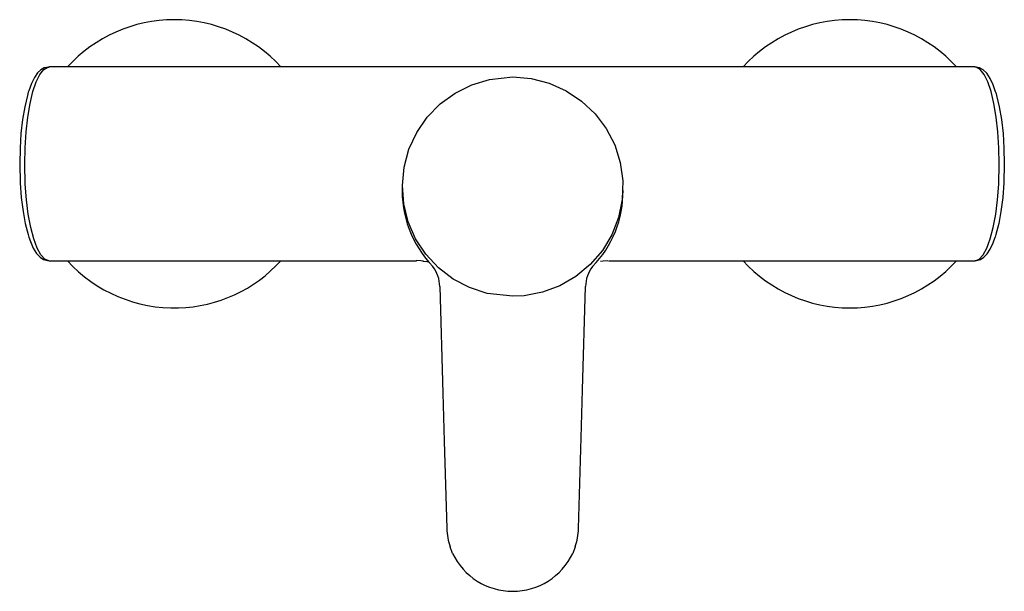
# Model space of a CAD drawing. Header units: millimetres. Extents: x 3993.165 to 3993.383, y 1885.738 to 1885.865.
import ezdxf

# ---------------------------------------------------------------- set-up
doc = ezdxf.new("R2010")
doc.units = ezdxf.units.MM
doc.layers.add('SANINDUSA', color=3, linetype='Continuous')

msp = doc.modelspace()

# ---------------------------------------------------------------- linework, layer by layer
at = {"layer": 'SANINDUSA'}
for p, q in [((3993.376673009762, 1885.854421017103), (3993.17109592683, 1885.854421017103)), ((3993.171095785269, 1885.811421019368), (3993.252656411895, 1885.811421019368)), ((3993.295287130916, 1885.811421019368), (3993.376672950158, 1885.811421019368)), ((3993.260699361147, 1885.746446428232), (3993.260135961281, 1885.74788218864)), ((3993.287932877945, 1885.74788218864), (3993.28736947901, 1885.746446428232))]:
    msp.add_line(p, q, dxfattribs=at)
at = {"layer": 'SANINDUSA', "flags": 128}
for points in [[(3993.171133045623, 1885.811450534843), (3993.17103830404, 1885.81142226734), (3993.170146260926, 1885.811757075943), (3993.169256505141, 1885.812710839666), (3993.16844354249, 1885.814203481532), (3993.167683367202, 1885.816277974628), (3993.16703915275, 1885.818760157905), (3993.166492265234, 1885.821721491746), (3993.166089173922, 1885.824913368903), (3993.165818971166, 1885.82842768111), (3993.165699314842, 1885.832921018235), (3993.165774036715, 1885.83647931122), (3993.166004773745, 1885.840037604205), (3993.16637198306, 1885.843297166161), (3993.166885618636, 1885.846351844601), (3993.167501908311, 1885.848945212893), (3993.168238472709, 1885.851151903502), (3993.169034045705, 1885.852786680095), (3993.169912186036, 1885.853896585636), (3993.170799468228, 1885.854388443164), (3993.171134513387, 1885.854347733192)], [(3993.17109592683, 1885.854421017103), (3993.170948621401, 1885.854415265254), (3993.1700464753, 1885.85421553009), (3993.169260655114, 1885.853770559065), (3993.168545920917, 1885.853089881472), (3993.167854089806, 1885.852109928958), (3993.167170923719, 1885.850745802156), (3993.166577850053, 1885.849136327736), (3993.166492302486, 1885.848832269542)], [(3993.376634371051, 1885.811450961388), (3993.376730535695, 1885.81142226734), (3993.377622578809, 1885.811757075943), (3993.378512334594, 1885.812710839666), (3993.379325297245, 1885.814203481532), (3993.380085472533, 1885.816277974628), (3993.380729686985, 1885.818760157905), (3993.381276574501, 1885.821721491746), (3993.381679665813, 1885.824913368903), (3993.381949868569, 1885.82842768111), (3993.382069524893, 1885.832921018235), (3993.38199480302, 1885.83647931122), (3993.38176406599, 1885.840037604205), (3993.381396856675, 1885.843297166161), (3993.380883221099, 1885.846351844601), (3993.380266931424, 1885.848945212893), (3993.379530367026, 1885.851151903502), (3993.37873479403, 1885.852786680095), (3993.377856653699, 1885.853896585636), (3993.376969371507, 1885.854388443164), (3993.376635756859, 1885.854347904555)], [(3993.381308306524, 1885.848744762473), (3993.381271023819, 1885.84888177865), (3993.380704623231, 1885.850489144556), (3993.380048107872, 1885.851877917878), (3993.379277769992, 1885.853024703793), (3993.378510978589, 1885.853768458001), (3993.37770074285, 1885.854223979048), (3993.376833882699, 1885.854414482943), (3993.376673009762, 1885.854421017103)], [(3993.274034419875, 1885.803511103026), (3993.268399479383, 1885.804163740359), (3993.264478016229, 1885.805442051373), (3993.260825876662, 1885.807351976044), (3993.257551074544, 1885.809847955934), (3993.254740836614, 1885.812851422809), (3993.252481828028, 1885.816284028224), (3993.250830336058, 1885.820042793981), (3993.249842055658, 1885.824025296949), (3993.249535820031, 1885.828115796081), (3993.249930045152, 1885.832199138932), (3993.251003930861, 1885.83616003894), (3993.252736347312, 1885.839883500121), (3993.255069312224, 1885.843267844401), (3993.257944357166, 1885.846211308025), (3993.261273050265, 1885.848637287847), (3993.264966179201, 1885.850468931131), (3993.268914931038, 1885.851663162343), (3993.274034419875, 1885.852200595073), (3993.278146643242, 1885.851852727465), (3993.282142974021, 1885.850828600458), (3993.285907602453, 1885.84914793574), (3993.289337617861, 1885.846867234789), (3993.292330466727, 1885.84404304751), (3993.294807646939, 1885.840762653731), (3993.296691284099, 1885.837112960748), (3993.2979362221, 1885.833202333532), (3993.298497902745, 1885.829138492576), (3993.298369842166, 1885.825038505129), (3993.297545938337, 1885.821018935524), (3993.296059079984, 1885.817192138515), (3993.293942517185, 1885.813670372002), (3993.291264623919, 1885.810548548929), (3993.288094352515, 1885.80792178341), (3993.284527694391, 1885.805856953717), (3993.280661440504, 1885.804421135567), (3993.276608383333, 1885.803645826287), (3993.274034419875, 1885.803511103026)], [(3993.166492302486, 1885.848832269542), (3993.166295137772, 1885.84808411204), (3993.165695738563, 1885.845575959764), (3993.165223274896, 1885.842783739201), (3993.164864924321, 1885.839627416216), (3993.164651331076, 1885.836370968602), (3993.164576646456, 1885.832921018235), (3993.164689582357, 1885.828686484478), (3993.164935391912, 1885.825466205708), (3993.165324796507, 1885.822367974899), (3993.165824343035, 1885.819652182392), (3993.166447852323, 1885.81723993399), (3993.166626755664, 1885.816608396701)], [(3993.381308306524, 1885.848744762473), (3993.381473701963, 1885.84808411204), (3993.382073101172, 1885.845575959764), (3993.382545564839, 1885.842783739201), (3993.382903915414, 1885.839627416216), (3993.383117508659, 1885.836370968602), (3993.383192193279, 1885.832921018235), (3993.383079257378, 1885.828686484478), (3993.382833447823, 1885.825466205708), (3993.382444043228, 1885.822367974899), (3993.3819444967, 1885.819652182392), (3993.381320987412, 1885.81723993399), (3993.381159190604, 1885.816651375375)], [(3993.166626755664, 1885.816608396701), (3993.166947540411, 1885.815650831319), (3993.167575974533, 1885.814233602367), (3993.168326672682, 1885.813023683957), (3993.169100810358, 1885.812200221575), (3993.169894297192, 1885.811691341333), (3993.170738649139, 1885.811444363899), (3993.171095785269, 1885.811421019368)], [(3993.376672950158, 1885.811421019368), (3993.377032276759, 1885.811444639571), (3993.377899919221, 1885.811703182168), (3993.378652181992, 1885.81218703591), (3993.379362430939, 1885.812921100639), (3993.380061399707, 1885.813987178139), (3993.380722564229, 1885.815399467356), (3993.381159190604, 1885.816651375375)], [(3993.254205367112, 1885.811335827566), (3993.253658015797, 1885.811385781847), (3993.25258968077, 1885.811423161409)], [(3993.254119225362, 1885.81134508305), (3993.255006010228, 1885.811253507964), (3993.255162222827, 1885.811255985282)], [(3993.293563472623, 1885.811335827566), (3993.294110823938, 1885.811385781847), (3993.295179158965, 1885.811423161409)], [(3993.257860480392, 1885.805678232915), (3993.258543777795, 1885.781983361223), (3993.258851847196, 1885.771354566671), (3993.25941573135, 1885.751940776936)], [(3993.288653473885, 1885.751953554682), (3993.289239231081, 1885.772121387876), (3993.289547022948, 1885.782741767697), (3993.290208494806, 1885.805682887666)]]:
    msp.add_lwpolyline(points, dxfattribs=at)
at = {"layer": 'SANINDUSA'}
for centre, radius, start, end in [((3993.198884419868, 1885.832921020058), 0.03200000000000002, 42.21194366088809, 137.7880563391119), ((3993.348884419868, 1885.832921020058), 0.03200000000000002, 42.21194366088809, 137.7880563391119), ((3993.273382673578, 1885.826855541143), 0.02388152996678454, 176.9750328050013, 224.4482187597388), ((3993.275022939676, 1885.826674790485), 0.02351375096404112, 315.3171577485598, 0.7962757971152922), ((3993.198884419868, 1885.832921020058), 0.03200000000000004, 222.2119436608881, 271.7506378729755), ((3993.198884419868, 1885.832921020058), 0.03200000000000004, 271.7506378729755, 317.7880563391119), ((3993.348884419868, 1885.832921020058), 0.03200000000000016, 222.2119436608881, 317.7880563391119), ((3993.2502557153, 1885.805595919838), 0.007584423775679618, 0.6147037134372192, 36.73387287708), ((3993.297809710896, 1885.80558761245), 0.007586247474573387, 143.1207795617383, 179.2741884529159), ((3993.273664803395, 1885.75237596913), 0.01425565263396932, 181.6968023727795, 198.3745768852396), ((3993.274404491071, 1885.752375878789), 0.01425519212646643, 341.6251909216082, 358.3035060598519), ((3993.274034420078, 1885.752780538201), 0.01476295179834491, 205.4075672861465, 334.5924327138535)]:
    msp.add_arc(centre, radius, start, end, dxfattribs=at)

doc.saveas('drawing.dxf')
